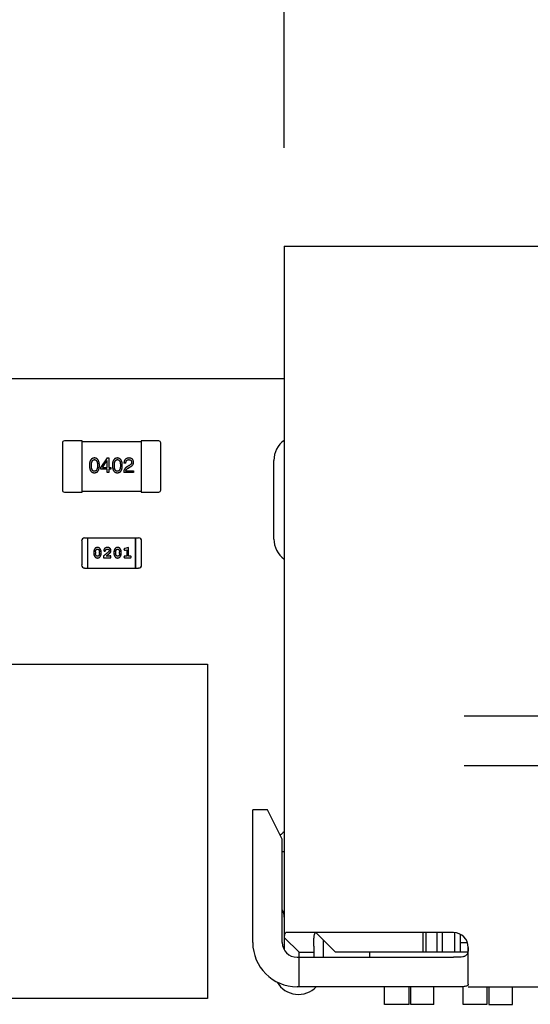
# Model space of a CAD drawing. Header units: millimetres. Extents: x 0 to 297, y 0 to 210.
# Tile 63 of 172: x 92.41 to 97.6, y 142.6 to 152.61. Entities that reach past the tile are written whole.
import ezdxf

# ---------------------------------------------------------------- set-up
doc = ezdxf.new("R2010")
doc.units = ezdxf.units.MM
doc.header["$LTSCALE"] = 16.335
doc.header["$PDMODE"] = 3
doc.header["$PDSIZE"] = 8
doc.layers.get('0').update_dxf_attribs({"linetype": 'CONTINUOUS'})
doc.layers.get('Defpoints').update_dxf_attribs({"linetype": 'CONTINUOUS'})
for name, color, linetype in [('2_100_DXF_CONTINUOUS_LINE', 7, 'CONTINUOUS'), ('3_1_A_DXF_CONTINUOUS_LINE', 7, 'CONTINUOUS'), ('_1_10001_DXF_CONTINUOUS_LINE', 7, 'CONTINUOUS'), ('EXTRUDED-948DXF_CONTINUOUS_LINE', 7, 'CONTINUOUS'), ('OPEN_CASCADEDXF_CONTINUOUS_LINE', 7, 'CONTINUOUS'), ('USER_LIBRARYDXF_CONTINUOUS_LINE', 7, 'CONTINUOUS')]:
    doc.layers.add(name, color=color, linetype=linetype)
doc.styles.get("Standard").update_dxf_attribs({"font": '仿宋_GB2312.ttf'})
doc.dimstyles.get("Standard").update_dxf_attribs({"dimtxt": 2.5, "dimasz": 3.5, "dimexe": 1.5, "dimexo": 1, "dimtad": 1, "dimdsep": 46, "dimtxsty": 'Standard', "dimblk": '_FILLED', "dimblk1": '_FILLED', "dimblk2": '_FILLED', "dimcen": 0.09, "dimazin": 2, "dimtol": 1, "dimtp": 0.01, "dimtm": 0.01, "dimtfac": 1, "dimtofl": 0, "dimtmove": 0, "dimatfit": 3, "dimldrblk": '_FILLED', "dimfxl": 1, "dimtolj": 1, "dimarcsym": 0})

# ---------------------------------------------------------------- blocks, each defined once
blk = doc.blocks.new('_FILLED')
at = {"color": 0, "linetype": 'ByBlock'}
blk.add_solid([(0, 0), (-1, 0.171), (-1, -0.171)], dxfattribs=at)
blk = doc.blocks.new('*D3')
at = {"color": 0, "lineweight": -2, "transparency": 16777216}
for p, q in [((89.068, 148.954), (89.068, 162.897)), ((110.068, 148.954), (110.068, 162.897)), ((90.068, 161.397), (97.039, 161.397)), ((109.068, 161.397), (102.098, 161.397))]:
    blk.add_line(p, q, dxfattribs=at)
at = {"layer": 'Defpoints', "color": 0, "transparency": 16777216}
for p in [(110.068, 161.397), (89.068, 147.954), (110.068, 147.954)]:
    blk.add_point(p, dxfattribs=at)
at = {"color": 0, "lineweight": -2, "transparency": 16777216, "rotation": 180}
blk.add_blockref('_FILLED', (89.068, 161.397), dxfattribs=at)
at = {"color": 0, "lineweight": -2, "transparency": 16777216}
blk.add_blockref('_FILLED', (110.068, 161.397), dxfattribs=at)
at = {"color": 0, "transparency": 16777216, "insert": (99.568, 161.397), "char_height": 1, "attachment_point": 5}
blk.add_mtext('\\A1;21.00', dxfattribs=at)
blk = doc.blocks.new('*D5')
at = {"color": 0, "lineweight": -2, "transparency": 16777216}
for p, q in [((95.098, 151.304), (95.098, 156.311)), ((104.038, 151.304), (104.038, 156.311)), ((96.098, 154.811), (97.396, 154.811)), ((103.038, 154.811), (101.741, 154.811))]:
    blk.add_line(p, q, dxfattribs=at)
at = {"layer": 'Defpoints', "color": 0, "transparency": 16777216}
for p in [(104.038, 154.811), (95.098, 150.304), (104.038, 150.304)]:
    blk.add_point(p, dxfattribs=at)
at = {"color": 0, "lineweight": -2, "transparency": 16777216, "rotation": 180}
blk.add_blockref('_FILLED', (95.098, 154.811), dxfattribs=at)
at = {"color": 0, "lineweight": -2, "transparency": 16777216}
blk.add_blockref('_FILLED', (104.038, 154.811), dxfattribs=at)
at = {"color": 0, "transparency": 16777216, "insert": (99.568, 154.811), "char_height": 1, "attachment_point": 5}
blk.add_mtext('\\A1;8.94', dxfattribs=at)
blk = doc.blocks.new('*D6')
at = {"color": 0, "lineweight": -2, "transparency": 16777216}
for p, q in [((90.443, 148.524), (90.443, 159.754)), ((108.693, 148.524), (108.693, 159.754)), ((91.443, 158.254), (97.039, 158.254)), ((107.693, 158.254), (102.098, 158.254))]:
    blk.add_line(p, q, dxfattribs=at)
at = {"layer": 'Defpoints', "color": 0, "transparency": 16777216}
for p in [(108.693, 158.254), (90.443, 147.524), (108.693, 147.524)]:
    blk.add_point(p, dxfattribs=at)
at = {"color": 0, "lineweight": -2, "transparency": 16777216, "rotation": 180}
blk.add_blockref('_FILLED', (90.443, 158.254), dxfattribs=at)
at = {"color": 0, "lineweight": -2, "transparency": 16777216}
blk.add_blockref('_FILLED', (108.693, 158.254), dxfattribs=at)
at = {"color": 0, "transparency": 16777216, "insert": (99.568, 158.254), "char_height": 1, "attachment_point": 5}
blk.add_mtext('\\A1;18.25', dxfattribs=at)

msp = doc.modelspace()

# ---------------------------------------------------------------- linework, layer by layer
at = {"layer": '2_100_DXF_CONTINUOUS_LINE', "color": 7, "linetype": 'Continuous'}
for p, q in [((92.843, 148.304), (92.843, 147.824)), ((93.043, 148.324), (92.863, 148.324)), ((93.043, 147.804), (93.043, 148.324)), ((92.863, 147.804), (93.043, 147.804))]:
    msp.add_line(p, q, dxfattribs=at)
for centre, start, end in [((92.863, 148.304), 90, 180), ((92.863, 147.824), 180, 270)]:
    msp.add_arc(centre, 0.02, start, end, dxfattribs=at)
at = {"layer": '3_1_A_DXF_CONTINUOUS_LINE', "color": 7, "linetype": 'Continuous'}
for p, q in [((93.643, 148.324), (93.643, 147.804)), ((93.823, 148.324), (93.643, 148.324)), ((93.843, 147.824), (93.843, 148.304)), ((93.643, 147.804), (93.823, 147.804))]:
    msp.add_line(p, q, dxfattribs=at)
for centre, start, end in [((93.823, 148.304), 0, 90), ((93.823, 147.824), 270, 0)]:
    msp.add_arc(centre, 0.02, start, end, dxfattribs=at)
at = {"layer": '_1_10001_DXF_CONTINUOUS_LINE', "color": 7, "linetype": 'Continuous'}
for p, q in [((93.643, 148.314), (93.043, 148.314)), ((93.299, 148.15), (93.232, 148.057)), ((93.249, 148.054), (93.296, 148.121)), ((93.297, 148.121), (93.296, 148.121)), ((93.297, 148.054), (93.297, 148.121)), ((93.299, 148.15), (93.315, 148.15)), ((93.315, 148.15), (93.315, 148.054)), ((93.488, 148.097), (93.469, 148.097)), ((93.52, 148.072), (93.5, 148.061)), ((93.232, 148.038), (93.232, 148.057)), ((93.297, 148.038), (93.232, 148.038)), ((93.249, 148.054), (93.297, 148.054)), ((93.297, 148.002), (93.297, 148.038)), ((93.315, 148.002), (93.297, 148.002)), ((93.315, 148.054), (93.337, 148.054)), ((93.315, 148.038), (93.315, 148.002)), ((93.337, 148.038), (93.315, 148.038)), ((93.337, 148.054), (93.337, 148.038)), ((93.567, 148.002), (93.466, 148.002)), ((93.486, 148.02), (93.567, 148.02)), ((93.511, 148.047), (93.526, 148.057)), ((93.567, 148.02), (93.567, 148.002)), ((93.043, 147.814), (93.643, 147.814))]:
    msp.add_line(p, q, dxfattribs=at)
for points, knots in [([(93.169, 148.15), (93.167, 148.15), (93.163, 148.15), (93.157, 148.149), (93.152, 148.147), (93.147, 148.145), (93.142, 148.142), (93.138, 148.139), (93.134, 148.135), (93.131, 148.13), (93.128, 148.125), (93.125, 148.12), (93.123, 148.113), (93.121, 148.107), (93.12, 148.099), (93.119, 148.091), (93.118, 148.083), (93.118, 148.077), (93.118, 148.074)], [0, 0, 0, 0, 0.057911, 0.113262, 0.165956, 0.217443, 0.268511, 0.319665, 0.372, 0.426129, 0.483365, 0.543779, 0.607756, 0.676562, 0.749704, 0.827713, 0.911177, 1, 1, 1, 1]), ([(93.118, 148.074), (93.118, 148.071), (93.118, 148.065), (93.119, 148.057), (93.12, 148.049), (93.121, 148.042), (93.123, 148.035), (93.125, 148.029), (93.128, 148.024), (93.131, 148.019), (93.134, 148.014), (93.138, 148.011), (93.142, 148.007), (93.147, 148.005), (93.152, 148.003), (93.157, 148.001), (93.163, 148), (93.167, 148), (93.169, 148)], [0, 0, 0, 0, 0.087693, 0.170223, 0.247496, 0.319826, 0.387768, 0.451403, 0.511459, 0.568358, 0.622671, 0.675251, 0.726739, 0.778422, 0.830759, 0.884394, 0.940865, 1, 1, 1, 1]), ([(93.138, 148.074), (93.138, 148.076), (93.138, 148.081), (93.139, 148.087), (93.139, 148.094), (93.14, 148.099), (93.141, 148.105), (93.142, 148.11), (93.144, 148.114), (93.146, 148.118), (93.148, 148.121), (93.15, 148.124), (93.152, 148.127), (93.155, 148.129), (93.158, 148.131), (93.161, 148.132), (93.165, 148.133), (93.167, 148.133), (93.169, 148.133)], [0, 0, 0, 0, 0.096452, 0.187278, 0.271765, 0.350519, 0.423437, 0.491321, 0.554011, 0.612224, 0.666281, 0.717003, 0.764884, 0.811423, 0.856783, 0.902993, 0.950236, 1, 1, 1, 1]), ([(93.169, 148.015), (93.167, 148.015), (93.165, 148.015), (93.161, 148.016), (93.158, 148.017), (93.155, 148.018), (93.152, 148.02), (93.15, 148.023), (93.148, 148.026), (93.146, 148.03), (93.144, 148.033), (93.142, 148.038), (93.141, 148.043), (93.14, 148.048), (93.139, 148.054), (93.139, 148.06), (93.138, 148.067), (93.138, 148.071), (93.138, 148.074)], [0, 0, 0, 0, 0.049766, 0.097012, 0.143225, 0.188786, 0.235079, 0.282962, 0.333687, 0.387747, 0.445963, 0.508657, 0.576545, 0.649868, 0.72822, 0.812712, 0.903543, 1, 1, 1, 1]), ([(93.219, 148.074), (93.219, 148.077), (93.219, 148.083), (93.218, 148.091), (93.217, 148.099), (93.215, 148.106), (93.213, 148.113), (93.211, 148.119), (93.209, 148.125), (93.206, 148.13), (93.202, 148.135), (93.198, 148.139), (93.194, 148.142), (93.19, 148.145), (93.185, 148.147), (93.18, 148.149), (93.174, 148.15), (93.17, 148.15), (93.169, 148.15)], [0, 0, 0, 0, 0.088475, 0.171606, 0.249595, 0.322626, 0.391327, 0.455765, 0.516374, 0.573675, 0.628522, 0.681161, 0.732559, 0.783563, 0.83504, 0.887639, 0.942585, 1, 1, 1, 1]), ([(93.169, 148.133), (93.17, 148.133), (93.172, 148.133), (93.176, 148.132), (93.179, 148.131), (93.182, 148.129), (93.185, 148.127), (93.188, 148.124), (93.19, 148.121), (93.192, 148.118), (93.194, 148.114), (93.195, 148.11), (93.197, 148.105), (93.198, 148.099), (93.199, 148.094), (93.199, 148.087), (93.2, 148.081), (93.2, 148.076), (93.2, 148.074)], [0, 0, 0, 0, 0.050604, 0.098688, 0.145699, 0.191791, 0.238625, 0.286717, 0.337546, 0.391814, 0.449755, 0.512106, 0.579685, 0.652048, 0.730262, 0.814146, 0.904281, 1, 1, 1, 1]), ([(93.169, 148), (93.17, 148), (93.174, 148), (93.18, 148.001), (93.185, 148.003), (93.19, 148.005), (93.195, 148.007), (93.199, 148.011), (93.203, 148.014), (93.206, 148.019), (93.209, 148.024), (93.212, 148.029), (93.214, 148.035), (93.216, 148.042), (93.217, 148.049), (93.218, 148.057), (93.219, 148.065), (93.219, 148.071), (93.219, 148.074)], [0, 0, 0, 0, 0.059134, 0.115603, 0.169236, 0.221572, 0.273254, 0.32474, 0.377319, 0.431815, 0.488555, 0.548609, 0.612242, 0.680182, 0.75251, 0.829782, 0.91231, 1, 1, 1, 1]), ([(93.2, 148.074), (93.2, 148.071), (93.2, 148.067), (93.199, 148.06), (93.199, 148.054), (93.198, 148.048), (93.197, 148.043), (93.195, 148.038), (93.194, 148.034), (93.192, 148.03), (93.19, 148.026), (93.188, 148.023), (93.185, 148.021), (93.182, 148.019), (93.179, 148.017), (93.176, 148.016), (93.172, 148.015), (93.17, 148.015), (93.169, 148.015)], [0, 0, 0, 0, 0.094834, 0.184067, 0.267029, 0.344713, 0.417334, 0.484367, 0.546941, 0.604717, 0.65953, 0.710539, 0.759381, 0.806382, 0.853027, 0.900623, 0.949121, 1, 1, 1, 1]), ([(93.402, 148.15), (93.4, 148.15), (93.396, 148.15), (93.39, 148.149), (93.385, 148.147), (93.38, 148.145), (93.375, 148.142), (93.371, 148.139), (93.368, 148.135), (93.364, 148.13), (93.361, 148.125), (93.359, 148.12), (93.356, 148.113), (93.355, 148.107), (93.353, 148.099), (93.352, 148.091), (93.351, 148.083), (93.351, 148.077), (93.351, 148.074)], [0, 0, 0, 0, 0.057911, 0.113262, 0.165956, 0.217443, 0.268511, 0.319665, 0.372, 0.426129, 0.483365, 0.543779, 0.607756, 0.676562, 0.749704, 0.827713, 0.911177, 1, 1, 1, 1]), ([(93.351, 148.074), (93.351, 148.071), (93.351, 148.065), (93.352, 148.057), (93.353, 148.049), (93.355, 148.042), (93.356, 148.035), (93.359, 148.029), (93.361, 148.024), (93.364, 148.019), (93.368, 148.014), (93.371, 148.011), (93.375, 148.007), (93.38, 148.005), (93.385, 148.003), (93.39, 148.001), (93.396, 148), (93.4, 148), (93.402, 148)], [0, 0, 0, 0, 0.087693, 0.170223, 0.247496, 0.319826, 0.387768, 0.451403, 0.511459, 0.568358, 0.622671, 0.675251, 0.726739, 0.778422, 0.830759, 0.884394, 0.940865, 1, 1, 1, 1]), ([(93.371, 148.074), (93.371, 148.076), (93.371, 148.081), (93.372, 148.087), (93.372, 148.094), (93.373, 148.099), (93.374, 148.105), (93.375, 148.11), (93.377, 148.114), (93.379, 148.118), (93.381, 148.121), (93.383, 148.124), (93.386, 148.127), (93.388, 148.129), (93.391, 148.131), (93.395, 148.132), (93.398, 148.133), (93.4, 148.133), (93.402, 148.133)], [0, 0, 0, 0, 0.096452, 0.187278, 0.271765, 0.350519, 0.423437, 0.491321, 0.554011, 0.612224, 0.666281, 0.717003, 0.764884, 0.811423, 0.856783, 0.902993, 0.950236, 1, 1, 1, 1]), ([(93.402, 148.015), (93.4, 148.015), (93.398, 148.015), (93.395, 148.016), (93.391, 148.017), (93.388, 148.018), (93.386, 148.02), (93.383, 148.023), (93.381, 148.026), (93.379, 148.03), (93.377, 148.033), (93.375, 148.038), (93.374, 148.043), (93.373, 148.048), (93.372, 148.054), (93.372, 148.06), (93.371, 148.067), (93.371, 148.071), (93.371, 148.074)], [0, 0, 0, 0, 0.049766, 0.097012, 0.143225, 0.188786, 0.235079, 0.282962, 0.333687, 0.387747, 0.445963, 0.508657, 0.576545, 0.649868, 0.72822, 0.812712, 0.903543, 1, 1, 1, 1]), ([(93.452, 148.074), (93.452, 148.077), (93.452, 148.083), (93.451, 148.091), (93.45, 148.099), (93.448, 148.106), (93.447, 148.113), (93.444, 148.119), (93.442, 148.125), (93.439, 148.13), (93.435, 148.135), (93.432, 148.139), (93.427, 148.142), (93.423, 148.145), (93.418, 148.147), (93.413, 148.149), (93.407, 148.15), (93.404, 148.15), (93.402, 148.15)], [0, 0, 0, 0, 0.088475, 0.171606, 0.249595, 0.322626, 0.391327, 0.455765, 0.516374, 0.573675, 0.628522, 0.681161, 0.732559, 0.783563, 0.83504, 0.887639, 0.942585, 1, 1, 1, 1]), ([(93.402, 148.133), (93.403, 148.133), (93.405, 148.133), (93.409, 148.132), (93.412, 148.131), (93.415, 148.129), (93.418, 148.127), (93.421, 148.124), (93.423, 148.121), (93.425, 148.118), (93.427, 148.114), (93.429, 148.11), (93.43, 148.105), (93.431, 148.099), (93.432, 148.094), (93.432, 148.087), (93.433, 148.081), (93.433, 148.076), (93.433, 148.074)], [0, 0, 0, 0, 0.050604, 0.098688, 0.145699, 0.191791, 0.238625, 0.286717, 0.337546, 0.391814, 0.449755, 0.512106, 0.579685, 0.652048, 0.730262, 0.814146, 0.904281, 1, 1, 1, 1]), ([(93.433, 148.074), (93.433, 148.071), (93.433, 148.067), (93.432, 148.06), (93.432, 148.054), (93.431, 148.048), (93.43, 148.043), (93.429, 148.038), (93.427, 148.034), (93.425, 148.03), (93.423, 148.026), (93.421, 148.023), (93.418, 148.021), (93.415, 148.019), (93.412, 148.017), (93.409, 148.016), (93.405, 148.015), (93.403, 148.015), (93.402, 148.015)], [0, 0, 0, 0, 0.094834, 0.184067, 0.267029, 0.344713, 0.417334, 0.484367, 0.546941, 0.604717, 0.65953, 0.710539, 0.759381, 0.806382, 0.853027, 0.900623, 0.949121, 1, 1, 1, 1]), ([(93.402, 148), (93.404, 148), (93.408, 148), (93.413, 148.001), (93.418, 148.003), (93.423, 148.005), (93.428, 148.007), (93.432, 148.011), (93.436, 148.014), (93.439, 148.019), (93.442, 148.024), (93.445, 148.029), (93.447, 148.035), (93.449, 148.042), (93.45, 148.049), (93.451, 148.057), (93.452, 148.065), (93.452, 148.071), (93.452, 148.074)], [0, 0, 0, 0, 0.059134, 0.115603, 0.169236, 0.221572, 0.273254, 0.32474, 0.377319, 0.431815, 0.488555, 0.548609, 0.612242, 0.680182, 0.75251, 0.829782, 0.91231, 1, 1, 1, 1]), ([(93.5, 148.061), (93.499, 148.06), (93.496, 148.058), (93.492, 148.056), (93.489, 148.053), (93.485, 148.05), (93.482, 148.047), (93.48, 148.044), (93.477, 148.041), (93.475, 148.037), (93.473, 148.033), (93.471, 148.029), (93.469, 148.025), (93.468, 148.021), (93.467, 148.017), (93.466, 148.012), (93.466, 148.007), (93.466, 148.004), (93.466, 148.002)], [0, 0, 0, 0, 0.065828, 0.130094, 0.192451, 0.254037, 0.313974, 0.373757, 0.433048, 0.492243, 0.551902, 0.611758, 0.672678, 0.734814, 0.798569, 0.863693, 0.930488, 1, 1, 1, 1]), ([(93.52, 148.15), (93.518, 148.15), (93.514, 148.15), (93.508, 148.149), (93.503, 148.148), (93.498, 148.146), (93.493, 148.144), (93.489, 148.142), (93.485, 148.139), (93.482, 148.136), (93.479, 148.132), (93.476, 148.128), (93.474, 148.124), (93.472, 148.119), (93.471, 148.114), (93.47, 148.109), (93.469, 148.103), (93.469, 148.099), (93.469, 148.097)], [0, 0, 0, 0, 0.07282, 0.141057, 0.2062, 0.267672, 0.326735, 0.383519, 0.439188, 0.494454, 0.549628, 0.605958, 0.66397, 0.72402, 0.787502, 0.854127, 0.925065, 1, 1, 1, 1]), ([(93.488, 148.097), (93.488, 148.098), (93.488, 148.101), (93.489, 148.105), (93.489, 148.109), (93.49, 148.112), (93.491, 148.116), (93.492, 148.119), (93.494, 148.121), (93.496, 148.124), (93.498, 148.126), (93.5, 148.128), (93.502, 148.129), (93.505, 148.131), (93.508, 148.132), (93.511, 148.132), (93.514, 148.133), (93.516, 148.133), (93.517, 148.133)], [0, 0, 0, 0, 0.082594, 0.15978, 0.232961, 0.301462, 0.365595, 0.426678, 0.484662, 0.540809, 0.595146, 0.648401, 0.702272, 0.757102, 0.813447, 0.872233, 0.934055, 1, 1, 1, 1]), ([(93.517, 148.133), (93.519, 148.133), (93.521, 148.133), (93.524, 148.132), (93.527, 148.132), (93.53, 148.131), (93.532, 148.13), (93.535, 148.129), (93.537, 148.127), (93.539, 148.126), (93.54, 148.124), (93.542, 148.122), (93.543, 148.12), (93.545, 148.118), (93.545, 148.115), (93.546, 148.112), (93.547, 148.11), (93.547, 148.108), (93.547, 148.107)], [0, 0, 0, 0, 0.076112, 0.148436, 0.216883, 0.281466, 0.34298, 0.402356, 0.459881, 0.51546, 0.571111, 0.62658, 0.683162, 0.741007, 0.801404, 0.863825, 0.930544, 1, 1, 1, 1]), ([(93.567, 148.106), (93.566, 148.107), (93.566, 148.111), (93.565, 148.115), (93.564, 148.12), (93.563, 148.124), (93.561, 148.128), (93.559, 148.132), (93.557, 148.135), (93.554, 148.138), (93.551, 148.14), (93.547, 148.143), (93.543, 148.145), (93.539, 148.146), (93.535, 148.148), (93.53, 148.149), (93.525, 148.15), (93.522, 148.15), (93.52, 148.15)], [0, 0, 0, 0, 0.070688, 0.137741, 0.201612, 0.262778, 0.321223, 0.378455, 0.434411, 0.490146, 0.546362, 0.603392, 0.662208, 0.723401, 0.787372, 0.85442, 0.925153, 1, 1, 1, 1]), ([(93.547, 148.107), (93.547, 148.106), (93.547, 148.104), (93.547, 148.102), (93.547, 148.099), (93.546, 148.097), (93.545, 148.095), (93.544, 148.092), (93.543, 148.09), (93.541, 148.088), (93.539, 148.086), (93.537, 148.084), (93.535, 148.082), (93.532, 148.08), (93.53, 148.078), (93.527, 148.076), (93.523, 148.074), (93.521, 148.073), (93.52, 148.072)], [0, 0, 0, 0, 0.052237, 0.103888, 0.155485, 0.207395, 0.259864, 0.31356, 0.369176, 0.4266, 0.486836, 0.550048, 0.61567, 0.685271, 0.75824, 0.834614, 0.915635, 1, 1, 1, 1]), ([(93.526, 148.057), (93.528, 148.057), (93.531, 148.059), (93.536, 148.061), (93.541, 148.064), (93.545, 148.067), (93.548, 148.069), (93.552, 148.072), (93.555, 148.075), (93.557, 148.078), (93.56, 148.081), (93.562, 148.084), (93.563, 148.088), (93.565, 148.091), (93.566, 148.095), (93.566, 148.098), (93.567, 148.102), (93.567, 148.104), (93.567, 148.106)], [0, 0, 0, 0, 0.082731, 0.161257, 0.236138, 0.307554, 0.375712, 0.440848, 0.502916, 0.562567, 0.619798, 0.675716, 0.73039, 0.78386, 0.837315, 0.890547, 0.944917, 1, 1, 1, 1]), ([(93.486, 148.02), (93.487, 148.021), (93.487, 148.024), (93.489, 148.027), (93.491, 148.031), (93.494, 148.035), (93.497, 148.038), (93.501, 148.041), (93.506, 148.045), (93.509, 148.046), (93.511, 148.047)], [0, 0, 0, 0, 0.103034, 0.208166, 0.318255, 0.434664, 0.559728, 0.695394, 0.841708, 1, 1, 1, 1])]:
    msp.add_open_spline(points, degree=3, knots=knots, dxfattribs=at)
at = {"layer": 'EXTRUDED-948DXF_CONTINUOUS_LINE', "color": 7, "linetype": 'Continuous'}
for p, q in [((91.718, 146.054), (94.318, 146.054)), ((94.318, 146.054), (94.318, 142.654)), ((94.318, 142.654), (91.718, 142.654))]:
    msp.add_line(p, q, dxfattribs=at)
at = {"layer": 'OPEN_CASCADEDXF_CONTINUOUS_LINE', "color": 7, "linetype": 'Continuous'}
for p, q in [((95.098, 150.304), (95.098, 143.274)), ((95.098, 150.304), (104.038, 150.304)), ((95.098, 148.954), (90.068, 148.954)), ((94.993, 147.326), (94.993, 148.126)), ((98.209, 145.524), (96.928, 145.524)), ((96.928, 145.024), (98.209, 145.024)), ((94.778, 143.224), (94.778, 144.574)), ((94.928, 144.574), (94.778, 144.574)), ((95.078, 144.274), (94.928, 144.574)), ((95.078, 143.224), (95.078, 144.274)), ((95.098, 144.144), (95.078, 144.144)), ((95.098, 143.272), (95.098, 143.149)), ((95.248, 143.124), (95.1, 143.272)), ((96.818, 143.324), (95.114, 143.324)), ((95.418, 143.324), (95.618, 143.124)), ((96.506, 143.324), (96.506, 143.124)), ((96.536, 143.324), (96.536, 143.124)), ((96.648, 143.324), (96.648, 143.124)), ((96.708, 143.124), (96.708, 143.324)), ((96.828, 143.324), (96.828, 143.124)), ((96.888, 143.124), (96.888, 143.306)), ((95.398, 143.187), (95.399, 143.224)), ((95.398, 143.187), (95.398, 143.074)), ((95.493, 143.249), (95.493, 143.074)), ((96.888, 143.224), (96.96, 143.224)), ((96.968, 142.799), (96.968, 143.174)), ((95.228, 143.074), (96.818, 143.074)), ((95.248, 142.774), (95.248, 143.124)), ((95.248, 143.124), (95.398, 143.124)), ((96.963, 143.124), (95.618, 143.124)), ((95.968, 143.074), (95.968, 143.124)), ((96.818, 142.774), (95.228, 142.774)), ((96.118, 142.595), (96.118, 142.774)), ((96.368, 142.595), (96.368, 142.774)), ((96.383, 142.595), (96.383, 142.774)), ((96.618, 142.595), (96.618, 142.774)), ((96.918, 142.595), (96.918, 142.774)), ((96.968, 142.774), (102.168, 142.774)), ((97.158, 142.774), (97.158, 142.595)), ((97.178, 142.774), (97.178, 142.595)), ((97.418, 142.595), (97.418, 142.774)), ((96.368, 142.595), (96.118, 142.595)), ((96.618, 142.595), (96.383, 142.595)), ((97.158, 142.595), (96.918, 142.595)), ((97.178, 142.595), (97.418, 142.595))]:
    msp.add_line(p, q, dxfattribs=at)
for centre, radius, start, end in [((95.243, 148.126), 0.25, 125.585, 180), ((95.243, 147.326), 0.25, 180, 234.3903), ((95.243, 144.146), 0.25, 125.5843, 137.846), ((94.948, 143.481), 0.15, 0, 29.9172), ((96.818, 143.174), 0.15, 0, 90), ((95.228, 143.224), 0.45, 180, 270), ((95.228, 143.224), 0.15, 180, 270), ((95.243, 142.946), 0.25, 210.0717, 316.2287)]:
    msp.add_arc(centre, radius, start, end, dxfattribs=at)
for points, knots in [([(95.1, 143.272), (95.101, 143.279), (95.101, 143.29), (95.103, 143.302), (95.105, 143.31), (95.106, 143.316), (95.109, 143.32), (95.111, 143.323), (95.113, 143.324), (95.114, 143.324)], [0, 0, 0, 0, 0.396237, 0.557254, 0.692178, 0.801157, 0.885396, 0.948573, 1, 1, 1, 1]), ([(95.399, 143.224), (95.399, 143.231), (95.399, 143.245), (95.4, 143.264), (95.401, 143.281), (95.403, 143.296), (95.406, 143.307), (95.409, 143.316), (95.413, 143.322), (95.417, 143.324), (95.419, 143.324)], [0, 0, 0, 0, 0.205002, 0.390048, 0.551998, 0.689242, 0.800896, 0.88696, 0.950102, 1, 1, 1, 1]), ([(96.968, 143.174), (96.968, 143.164), (96.967, 143.149), (96.965, 143.13), (96.961, 143.114), (96.955, 143.1), (96.944, 143.09), (96.935, 143.084), (96.924, 143.08), (96.907, 143.076), (96.882, 143.074), (96.851, 143.074), (96.83, 143.074), (96.818, 143.074)], [0, 0, 0, 0, 0.138098, 0.200948, 0.25894, 0.361822, 0.41054, 0.460644, 0.514213, 0.572346, 0.702519, 0.847505, 1, 1, 1, 1]), ([(96.968, 142.799), (96.968, 142.798), (96.968, 142.795), (96.965, 142.788), (96.957, 142.782), (96.943, 142.778), (96.924, 142.775), (96.902, 142.774), (96.876, 142.774), (96.848, 142.774), (96.828, 142.774), (96.818, 142.774)], [0, 0, 0, 0, 0.029682, 0.058892, 0.125464, 0.2152, 0.332384, 0.474935, 0.638012, 0.815562, 1, 1, 1, 1])]:
    msp.add_open_spline(points, degree=3, knots=knots, dxfattribs=at)
at = {"layer": 'USER_LIBRARYDXF_CONTINUOUS_LINE', "color": 7, "linetype": 'Continuous'}
for p, q in [((93.039, 147.306), (93.039, 147.062)), ((93.1, 147.336), (93.069, 147.336)), ((93.1, 147.031), (93.1, 147.336)), ((93.1, 147.031), (93.1, 147.336)), ((93.587, 147.336), (93.1, 147.336)), ((93.587, 147.336), (93.587, 147.031)), ((93.587, 147.031), (93.587, 147.336)), ((93.618, 147.336), (93.587, 147.336)), ((93.648, 147.062), (93.648, 147.306)), ((93.163, 147.196), (93.163, 147.178)), ((93.18, 147.195), (93.18, 147.178)), ((93.219, 147.178), (93.219, 147.195)), ((93.236, 147.178), (93.236, 147.196)), ((93.367, 147.196), (93.367, 147.178)), ((93.384, 147.195), (93.384, 147.178)), ((93.424, 147.178), (93.424, 147.195)), ((93.441, 147.178), (93.441, 147.196)), ((93.515, 147.24), (93.478, 147.23)), ((93.483, 147.213), (93.498, 147.217)), ((93.498, 147.217), (93.498, 147.152)), ((93.515, 147.152), (93.515, 147.24)), ((93.26, 147.154), (93.26, 147.135)), ((93.26, 147.135), (93.337, 147.135)), ((93.323, 147.152), (93.287, 147.152)), ((93.337, 147.135), (93.337, 147.143)), ((93.498, 147.152), (93.48, 147.152)), ((93.48, 147.135), (93.532, 147.135)), ((93.532, 147.152), (93.515, 147.152)), ((93.069, 147.031), (93.1, 147.031)), ((93.1, 147.031), (93.587, 147.031)), ((93.587, 147.031), (93.618, 147.031))]:
    msp.add_line(p, q, dxfattribs=at)
for centre, start, end in [((93.069, 147.306), 90, 180), ((93.618, 147.306), 0, 90), ((93.069, 147.062), 180, 270), ((93.618, 147.062), 270, 0)]:
    msp.add_arc(centre, 0.0305, start, end, dxfattribs=at)
for points, knots in [([(93.199, 147.24), (93.198, 147.24), (93.195, 147.24), (93.191, 147.24), (93.187, 147.238), (93.184, 147.237), (93.18, 147.235), (93.177, 147.232), (93.174, 147.229), (93.172, 147.226), (93.17, 147.222), (93.168, 147.219), (93.166, 147.215), (93.165, 147.211), (93.164, 147.207), (93.163, 147.204), (93.163, 147.2), (93.163, 147.197), (93.163, 147.196)], [0, 0, 0, 0, 0.06692, 0.130834, 0.19258, 0.252759, 0.312631, 0.373411, 0.436359, 0.501894, 0.568244, 0.632472, 0.69556, 0.757163, 0.818592, 0.878885, 0.939235, 1, 1, 1, 1]), ([(93.163, 147.178), (93.163, 147.177), (93.163, 147.175), (93.163, 147.172), (93.163, 147.168), (93.164, 147.165), (93.165, 147.162), (93.166, 147.159), (93.167, 147.156), (93.169, 147.154), (93.17, 147.151), (93.172, 147.148), (93.174, 147.146), (93.175, 147.144), (93.177, 147.142), (93.179, 147.14), (93.18, 147.139), (93.183, 147.137), (93.186, 147.136), (93.19, 147.134), (93.195, 147.134), (93.198, 147.133), (93.2, 147.133)], [0, 0, 0, 0, 0.049886, 0.09882, 0.148132, 0.19689, 0.246038, 0.295176, 0.345305, 0.395692, 0.445312, 0.491875, 0.535813, 0.577009, 0.616081, 0.652689, 0.687585, 0.720206, 0.785062, 0.85223, 0.923759, 1, 1, 1, 1]), ([(93.18, 147.195), (93.18, 147.197), (93.18, 147.199), (93.18, 147.202), (93.181, 147.205), (93.182, 147.207), (93.183, 147.21), (93.184, 147.213), (93.185, 147.215), (93.187, 147.217), (93.187, 147.217)], [0, 0, 0, 0, 0.135446, 0.266257, 0.393419, 0.517936, 0.639137, 0.758785, 0.879345, 1, 1, 1, 1]), ([(93.188, 147.156), (93.187, 147.157), (93.186, 147.158), (93.184, 147.161), (93.183, 147.164), (93.182, 147.166), (93.181, 147.169), (93.18, 147.172), (93.18, 147.175), (93.18, 147.177), (93.18, 147.178)], [0, 0, 0, 0, 0.124927, 0.248361, 0.370889, 0.492583, 0.61616, 0.741472, 0.869044, 1, 1, 1, 1]), ([(93.187, 147.217), (93.188, 147.218), (93.188, 147.219), (93.19, 147.22), (93.191, 147.221), (93.193, 147.222), (93.194, 147.222), (93.196, 147.223), (93.198, 147.223), (93.199, 147.223), (93.199, 147.223)], [0, 0, 0, 0, 0.13042, 0.256046, 0.378133, 0.498725, 0.620452, 0.742761, 0.869406, 1, 1, 1, 1]), ([(93.236, 147.196), (93.236, 147.197), (93.236, 147.199), (93.236, 147.202), (93.236, 147.205), (93.235, 147.208), (93.234, 147.211), (93.233, 147.214), (93.232, 147.217), (93.23, 147.22), (93.229, 147.223), (93.227, 147.226), (93.225, 147.228), (93.224, 147.23), (93.222, 147.232), (93.22, 147.234), (93.218, 147.235), (93.216, 147.237), (93.213, 147.238), (93.209, 147.239), (93.204, 147.24), (93.201, 147.24), (93.199, 147.24)], [0, 0, 0, 0, 0.049855, 0.099516, 0.148482, 0.19758, 0.246804, 0.296268, 0.346517, 0.397047, 0.446826, 0.49336, 0.537801, 0.579207, 0.617974, 0.654833, 0.689171, 0.722088, 0.786392, 0.853518, 0.924186, 1, 1, 1, 1]), ([(93.199, 147.223), (93.2, 147.223), (93.201, 147.223), (93.203, 147.223), (93.205, 147.222), (93.206, 147.222), (93.208, 147.221), (93.209, 147.22), (93.211, 147.219), (93.211, 147.218), (93.212, 147.218)], [0, 0, 0, 0, 0.138115, 0.270177, 0.397547, 0.520057, 0.63869, 0.757499, 0.878226, 1, 1, 1, 1]), ([(93.2, 147.133), (93.201, 147.133), (93.204, 147.133), (93.208, 147.134), (93.212, 147.135), (93.215, 147.137), (93.219, 147.139), (93.222, 147.141), (93.225, 147.144), (93.227, 147.148), (93.229, 147.151), (93.231, 147.155), (93.233, 147.159), (93.234, 147.163), (93.235, 147.166), (93.236, 147.17), (93.236, 147.174), (93.236, 147.177), (93.236, 147.178)], [0, 0, 0, 0, 0.067217, 0.131051, 0.19272, 0.252824, 0.312745, 0.373449, 0.436041, 0.501494, 0.567761, 0.632087, 0.695096, 0.757109, 0.817993, 0.878657, 0.939311, 1, 1, 1, 1]), ([(93.212, 147.218), (93.212, 147.217), (93.213, 147.215), (93.215, 147.213), (93.216, 147.21), (93.217, 147.207), (93.218, 147.205), (93.219, 147.202), (93.219, 147.199), (93.219, 147.197), (93.219, 147.195)], [0, 0, 0, 0, 0.125331, 0.248948, 0.371201, 0.494032, 0.616811, 0.742104, 0.868849, 1, 1, 1, 1]), ([(93.219, 147.178), (93.219, 147.177), (93.219, 147.175), (93.219, 147.172), (93.218, 147.169), (93.217, 147.166), (93.216, 147.164), (93.215, 147.161), (93.214, 147.159), (93.213, 147.157), (93.212, 147.156)], [0, 0, 0, 0, 0.135449, 0.266263, 0.393429, 0.516942, 0.639128, 0.758779, 0.879341, 1, 1, 1, 1]), ([(93.315, 147.199), (93.315, 147.198), (93.314, 147.197), (93.312, 147.196), (93.31, 147.194), (93.308, 147.192), (93.306, 147.19), (93.303, 147.188), (93.3, 147.185), (93.297, 147.182), (93.293, 147.18), (93.289, 147.176), (93.285, 147.173), (93.281, 147.17), (93.276, 147.166), (93.271, 147.162), (93.266, 147.158), (93.262, 147.155), (93.26, 147.154)], [0, 0, 0, 0, 0.026647, 0.057942, 0.094152, 0.134806, 0.180631, 0.231142, 0.286385, 0.346321, 0.411439, 0.481035, 0.555329, 0.634592, 0.718826, 0.807759, 0.901393, 1, 1, 1, 1]), ([(93.301, 147.24), (93.299, 147.24), (93.295, 147.24), (93.291, 147.239), (93.286, 147.238), (93.281, 147.236), (93.277, 147.233), (93.273, 147.231), (93.27, 147.227), (93.268, 147.224), (93.266, 147.22), (93.264, 147.217), (93.263, 147.214), (93.263, 147.212), (93.263, 147.211)], [0, 0, 0, 0, 0.098286, 0.193983, 0.289056, 0.384352, 0.477435, 0.566197, 0.652355, 0.737986, 0.818188, 0.887401, 0.94802, 1, 1, 1, 1]), ([(93.263, 147.211), (93.263, 147.21), (93.263, 147.209), (93.264, 147.208), (93.265, 147.206), (93.266, 147.205), (93.267, 147.204), (93.269, 147.203), (93.27, 147.203), (93.271, 147.203), (93.272, 147.203)], [0, 0, 0, 0, 0.120856, 0.239483, 0.360995, 0.490166, 0.620982, 0.746416, 0.870253, 1, 1, 1, 1]), ([(93.272, 147.203), (93.273, 147.203), (93.274, 147.203), (93.275, 147.203), (93.276, 147.203), (93.277, 147.204), (93.278, 147.205), (93.279, 147.206), (93.28, 147.208), (93.28, 147.209), (93.281, 147.209)], [0, 0, 0, 0, 0.127347, 0.246131, 0.359406, 0.470543, 0.586092, 0.711469, 0.847022, 1, 1, 1, 1]), ([(93.281, 147.209), (93.281, 147.21), (93.281, 147.212), (93.283, 147.214), (93.284, 147.216), (93.285, 147.217), (93.286, 147.218)], [0, 0, 0, 0, 0.285518, 0.544185, 0.781367, 1, 1, 1, 1]), ([(93.286, 147.218), (93.286, 147.218), (93.287, 147.219), (93.289, 147.22), (93.29, 147.221), (93.292, 147.222), (93.294, 147.222), (93.296, 147.223), (93.298, 147.223), (93.3, 147.223), (93.3, 147.223)], [0, 0, 0, 0, 0.121873, 0.243139, 0.363336, 0.485133, 0.607572, 0.734701, 0.864814, 1, 1, 1, 1]), ([(93.287, 147.152), (93.289, 147.154), (93.293, 147.157), (93.298, 147.161), (93.303, 147.165), (93.308, 147.169), (93.312, 147.172), (93.315, 147.175), (93.318, 147.177), (93.32, 147.179), (93.32, 147.179)], [0, 0, 0, 0, 0.176662, 0.337826, 0.484741, 0.617764, 0.73494, 0.837793, 0.926412, 1, 1, 1, 1]), ([(93.3, 147.223), (93.302, 147.223), (93.304, 147.223), (93.308, 147.222), (93.312, 147.221), (93.315, 147.219), (93.317, 147.217), (93.319, 147.214), (93.32, 147.211), (93.32, 147.209), (93.32, 147.209)], [0, 0, 0, 0, 0.156344, 0.299348, 0.4327, 0.561, 0.682299, 0.791883, 0.89611, 1, 1, 1, 1]), ([(93.337, 147.208), (93.337, 147.209), (93.337, 147.211), (93.337, 147.214), (93.336, 147.217), (93.335, 147.22), (93.333, 147.223), (93.331, 147.226), (93.329, 147.228), (93.327, 147.231), (93.324, 147.233), (93.321, 147.235), (93.318, 147.237), (93.315, 147.238), (93.312, 147.239), (93.308, 147.24), (93.304, 147.24), (93.302, 147.24), (93.301, 147.24)], [0, 0, 0, 0, 0.060981, 0.120256, 0.178148, 0.236115, 0.293993, 0.352864, 0.413358, 0.476056, 0.539296, 0.602396, 0.665116, 0.728325, 0.792919, 0.859317, 0.928302, 1, 1, 1, 1]), ([(93.32, 147.209), (93.32, 147.208), (93.32, 147.206), (93.319, 147.204), (93.317, 147.201), (93.316, 147.2), (93.315, 147.199)], [0, 0, 0, 0, 0.212836, 0.442809, 0.70317, 1, 1, 1, 1]), ([(93.32, 147.179), (93.321, 147.18), (93.323, 147.182), (93.325, 147.184), (93.327, 147.186), (93.329, 147.188), (93.331, 147.19), (93.332, 147.192), (93.333, 147.193), (93.335, 147.195), (93.336, 147.198), (93.337, 147.201), (93.337, 147.204), (93.337, 147.206), (93.337, 147.208)], [0, 0, 0, 0, 0.103002, 0.197728, 0.285279, 0.365235, 0.437224, 0.502446, 0.560545, 0.611446, 0.707576, 0.80349, 0.900532, 1, 1, 1, 1]), ([(93.404, 147.24), (93.402, 147.24), (93.4, 147.24), (93.396, 147.24), (93.392, 147.238), (93.388, 147.237), (93.385, 147.235), (93.382, 147.232), (93.379, 147.229), (93.377, 147.226), (93.374, 147.222), (93.372, 147.219), (93.371, 147.215), (93.369, 147.211), (93.368, 147.207), (93.368, 147.204), (93.367, 147.2), (93.367, 147.197), (93.367, 147.196)], [0, 0, 0, 0, 0.06692, 0.130834, 0.19258, 0.252759, 0.312631, 0.373411, 0.436359, 0.501894, 0.568244, 0.632472, 0.69556, 0.757163, 0.818592, 0.878885, 0.939235, 1, 1, 1, 1]), ([(93.367, 147.178), (93.367, 147.177), (93.367, 147.175), (93.367, 147.172), (93.368, 147.168), (93.369, 147.165), (93.369, 147.162), (93.371, 147.159), (93.372, 147.156), (93.373, 147.154), (93.375, 147.151), (93.377, 147.148), (93.378, 147.146), (93.38, 147.144), (93.382, 147.142), (93.383, 147.14), (93.385, 147.139), (93.387, 147.137), (93.391, 147.136), (93.395, 147.134), (93.399, 147.134), (93.402, 147.133), (93.404, 147.133)], [0, 0, 0, 0, 0.049886, 0.09882, 0.148132, 0.19689, 0.246038, 0.295176, 0.345305, 0.395692, 0.445312, 0.491875, 0.535813, 0.577009, 0.616081, 0.652689, 0.687585, 0.720206, 0.785062, 0.85223, 0.923759, 1, 1, 1, 1]), ([(93.384, 147.195), (93.384, 147.197), (93.384, 147.199), (93.385, 147.202), (93.385, 147.205), (93.386, 147.207), (93.387, 147.21), (93.388, 147.213), (93.39, 147.215), (93.391, 147.217), (93.392, 147.217)], [0, 0, 0, 0, 0.135446, 0.266257, 0.393419, 0.517936, 0.639137, 0.758785, 0.879345, 1, 1, 1, 1]), ([(93.392, 147.156), (93.391, 147.157), (93.39, 147.158), (93.389, 147.161), (93.387, 147.164), (93.386, 147.166), (93.385, 147.169), (93.385, 147.172), (93.384, 147.175), (93.384, 147.177), (93.384, 147.178)], [0, 0, 0, 0, 0.124927, 0.248361, 0.370889, 0.492583, 0.61616, 0.741472, 0.869044, 1, 1, 1, 1]), ([(93.392, 147.217), (93.392, 147.218), (93.393, 147.219), (93.394, 147.22), (93.396, 147.221), (93.397, 147.222), (93.399, 147.222), (93.4, 147.223), (93.402, 147.223), (93.403, 147.223), (93.404, 147.223)], [0, 0, 0, 0, 0.13042, 0.256046, 0.378133, 0.498725, 0.620452, 0.742761, 0.869406, 1, 1, 1, 1]), ([(93.441, 147.196), (93.441, 147.197), (93.441, 147.199), (93.441, 147.202), (93.44, 147.205), (93.439, 147.208), (93.439, 147.211), (93.437, 147.214), (93.436, 147.217), (93.435, 147.22), (93.433, 147.223), (93.431, 147.226), (93.43, 147.228), (93.428, 147.23), (93.426, 147.232), (93.425, 147.234), (93.423, 147.235), (93.421, 147.237), (93.417, 147.238), (93.413, 147.239), (93.409, 147.24), (93.405, 147.24), (93.404, 147.24)], [0, 0, 0, 0, 0.049855, 0.099516, 0.148482, 0.19758, 0.246804, 0.296268, 0.346517, 0.397047, 0.446826, 0.49336, 0.537801, 0.579207, 0.617974, 0.654833, 0.689171, 0.722088, 0.786392, 0.853518, 0.924186, 1, 1, 1, 1]), ([(93.404, 147.223), (93.405, 147.223), (93.406, 147.223), (93.408, 147.223), (93.409, 147.222), (93.411, 147.222), (93.412, 147.221), (93.414, 147.22), (93.415, 147.219), (93.416, 147.218), (93.416, 147.218)], [0, 0, 0, 0, 0.138115, 0.270177, 0.397547, 0.520057, 0.63869, 0.757499, 0.878226, 1, 1, 1, 1]), ([(93.404, 147.133), (93.406, 147.133), (93.408, 147.133), (93.412, 147.134), (93.416, 147.135), (93.42, 147.137), (93.423, 147.139), (93.426, 147.141), (93.429, 147.144), (93.431, 147.148), (93.434, 147.151), (93.436, 147.155), (93.437, 147.159), (93.439, 147.163), (93.44, 147.166), (93.44, 147.17), (93.441, 147.174), (93.441, 147.177), (93.441, 147.178)], [0, 0, 0, 0, 0.067217, 0.131051, 0.19272, 0.252824, 0.312745, 0.373449, 0.436041, 0.501494, 0.567761, 0.632087, 0.695096, 0.757109, 0.817993, 0.878657, 0.939311, 1, 1, 1, 1]), ([(93.416, 147.218), (93.417, 147.217), (93.418, 147.215), (93.419, 147.213), (93.421, 147.21), (93.422, 147.207), (93.423, 147.205), (93.423, 147.202), (93.424, 147.199), (93.424, 147.197), (93.424, 147.195)], [0, 0, 0, 0, 0.125331, 0.248948, 0.371201, 0.494032, 0.616811, 0.742104, 0.868849, 1, 1, 1, 1]), ([(93.424, 147.178), (93.424, 147.177), (93.424, 147.175), (93.423, 147.172), (93.423, 147.169), (93.422, 147.166), (93.421, 147.164), (93.42, 147.161), (93.418, 147.159), (93.417, 147.157), (93.416, 147.156)], [0, 0, 0, 0, 0.135449, 0.266263, 0.393429, 0.516942, 0.639128, 0.758779, 0.879341, 1, 1, 1, 1]), ([(93.478, 147.23), (93.478, 147.23), (93.476, 147.23), (93.474, 147.229), (93.472, 147.228), (93.471, 147.227), (93.47, 147.226), (93.47, 147.224), (93.469, 147.223), (93.469, 147.222), (93.469, 147.221)], [0, 0, 0, 0, 0.187321, 0.344927, 0.475328, 0.579604, 0.674244, 0.773631, 0.882025, 1, 1, 1, 1]), ([(93.469, 147.221), (93.469, 147.221), (93.469, 147.219), (93.47, 147.218), (93.471, 147.216), (93.472, 147.215), (93.473, 147.214), (93.474, 147.213), (93.476, 147.212), (93.477, 147.212), (93.477, 147.212)], [0, 0, 0, 0, 0.138815, 0.27042, 0.39836, 0.52875, 0.654955, 0.771147, 0.884581, 1, 1, 1, 1]), ([(93.477, 147.212), (93.478, 147.212), (93.478, 147.212), (93.48, 147.212), (93.481, 147.213), (93.482, 147.213), (93.483, 147.213)], [0, 0, 0, 0, 0.183151, 0.413144, 0.682305, 1, 1, 1, 1]), ([(93.2, 147.151), (93.199, 147.151), (93.198, 147.151), (93.196, 147.151), (93.194, 147.151), (93.193, 147.152), (93.191, 147.153), (93.19, 147.154), (93.189, 147.155), (93.188, 147.156), (93.188, 147.156)], [0, 0, 0, 0, 0.139844, 0.271849, 0.399162, 0.521619, 0.6402, 0.758957, 0.87828, 1, 1, 1, 1]), ([(93.212, 147.156), (93.212, 147.156), (93.211, 147.155), (93.209, 147.154), (93.208, 147.153), (93.206, 147.152), (93.205, 147.151), (93.203, 147.151), (93.201, 147.151), (93.2, 147.151), (93.2, 147.151)], [0, 0, 0, 0, 0.129853, 0.25607, 0.380154, 0.49978, 0.62208, 0.743277, 0.868791, 1, 1, 1, 1]), ([(93.329, 147.155), (93.328, 147.155), (93.327, 147.155), (93.326, 147.155), (93.324, 147.154), (93.323, 147.153), (93.323, 147.152)], [0, 0, 0, 0, 0.20611, 0.432681, 0.695597, 1, 1, 1, 1]), ([(93.337, 147.143), (93.337, 147.144), (93.337, 147.146), (93.337, 147.149), (93.336, 147.151), (93.335, 147.153), (93.334, 147.154), (93.332, 147.155), (93.33, 147.155), (93.329, 147.155), (93.329, 147.155)], [0, 0, 0, 0, 0.1844, 0.34094, 0.473574, 0.586824, 0.690029, 0.789175, 0.890445, 1, 1, 1, 1]), ([(93.404, 147.151), (93.404, 147.151), (93.402, 147.151), (93.4, 147.151), (93.399, 147.151), (93.397, 147.152), (93.396, 147.153), (93.394, 147.154), (93.393, 147.155), (93.392, 147.156), (93.392, 147.156)], [0, 0, 0, 0, 0.139844, 0.271849, 0.399162, 0.521619, 0.6402, 0.758957, 0.87828, 1, 1, 1, 1]), ([(93.416, 147.156), (93.416, 147.156), (93.415, 147.155), (93.414, 147.154), (93.412, 147.153), (93.411, 147.152), (93.409, 147.151), (93.408, 147.151), (93.406, 147.151), (93.405, 147.151), (93.404, 147.151)], [0, 0, 0, 0, 0.129853, 0.25607, 0.380154, 0.49978, 0.62208, 0.743277, 0.868791, 1, 1, 1, 1]), ([(93.48, 147.152), (93.479, 147.152), (93.478, 147.152), (93.475, 147.152), (93.473, 147.151), (93.472, 147.15), (93.471, 147.149), (93.47, 147.147), (93.469, 147.145), (93.469, 147.144), (93.469, 147.144)], [0, 0, 0, 0, 0.169102, 0.317658, 0.446239, 0.563118, 0.671828, 0.776546, 0.884858, 1, 1, 1, 1]), ([(93.469, 147.144), (93.469, 147.143), (93.469, 147.142), (93.47, 147.14), (93.471, 147.139), (93.472, 147.137), (93.473, 147.136), (93.475, 147.135), (93.478, 147.135), (93.479, 147.135), (93.48, 147.135)], [0, 0, 0, 0, 0.115051, 0.223278, 0.329269, 0.437893, 0.554681, 0.682591, 0.83103, 1, 1, 1, 1]), ([(93.543, 147.144), (93.543, 147.144), (93.543, 147.145), (93.543, 147.147), (93.542, 147.149), (93.541, 147.15), (93.539, 147.151), (93.537, 147.152), (93.535, 147.152), (93.533, 147.152), (93.532, 147.152)], [0, 0, 0, 0, 0.11517, 0.223509, 0.328254, 0.438012, 0.553651, 0.682263, 0.830856, 1, 1, 1, 1]), ([(93.532, 147.135), (93.533, 147.135), (93.535, 147.135), (93.537, 147.135), (93.539, 147.136), (93.541, 147.137), (93.542, 147.139), (93.543, 147.14), (93.543, 147.142), (93.543, 147.143), (93.543, 147.144)], [0, 0, 0, 0, 0.169012, 0.317488, 0.445429, 0.560977, 0.67065, 0.776666, 0.88492, 1, 1, 1, 1])]:
    msp.add_open_spline(points, degree=3, knots=knots, dxfattribs=at)

# ---------------------------------------------------------------- dimensions: what is measured, and where the dimension line sits
at = {"color": 3}
dim = msp.add_linear_dim(base=(110.068, 161.397), p1=(89.068, 147.954), p2=(110.068, 147.954), dimstyle='Standard', override={"dimtxt": 1, "dimasz": 1, "dimtad": 0, "dimtih": 1, "dimtoh": 1, "dimzin": 0, "dimcen": 2.673, "dimadec": 0, "dimazin": 0, "dimtol": 0, "dimtzin": 0}, dxfattribs=at)
dim.commit()
dim.dimension.update_dxf_attribs({"geometry": '*D3', "text_midpoint": (99.568, 161.397), "dimtype": 160})
for base, p1, p2, picture, middle in [((108.693, 158.254), (90.443, 147.524), (108.693, 147.524), '*D6', (99.568, 158.254)), ((104.038, 154.811), (95.098, 150.304), (104.038, 150.304), '*D5', (99.568, 154.811))]:
    dim = msp.add_linear_dim(base=base, p1=p1, p2=p2, dimstyle='Standard', override={"dimtxt": 1, "dimasz": 1, "dimtad": 0, "dimtih": 1, "dimtoh": 1, "dimzin": 0, "dimcen": 2.673, "dimadec": 0, "dimazin": 0, "dimtol": 0, "dimtzin": 0}, dxfattribs=at)
    dim.commit()
    dim.dimension.update_dxf_attribs({"geometry": picture, "text_midpoint": middle})

doc.saveas('drawing.dxf')
